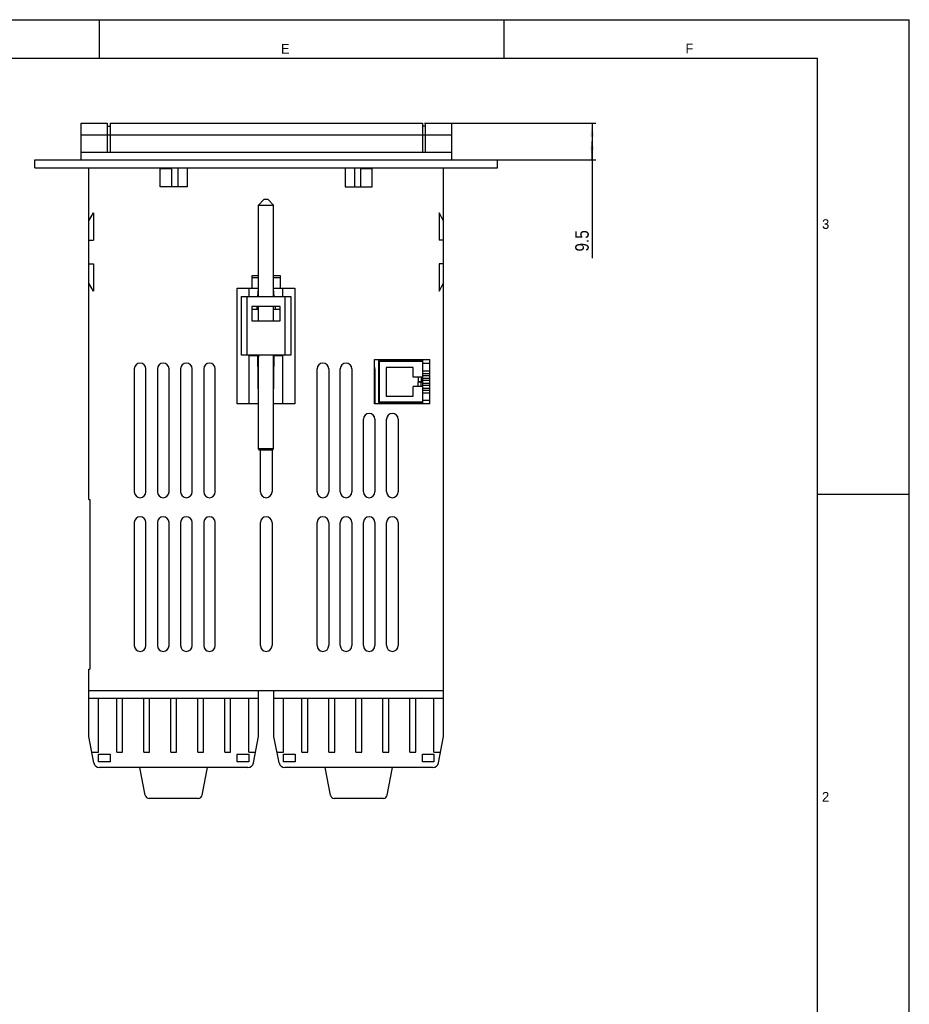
# Model space of a CAD drawing. Header units: millimetres. Extents: x 0 to 594, y 0 to 420.
# Tile 22 of 22: x 363 to 594, y 165 to 420. Entities that reach past the tile are written whole.
import ezdxf

# ---------------------------------------------------------------- set-up
doc = ezdxf.new("R2010")
doc.units = ezdxf.units.MM
doc.header["$LTSCALE"] = 32.67
doc.layers.get('0').update_dxf_attribs({"linetype": 'CONTINUOUS'})
doc.layers.add('3_ALL_AXES', color=7, linetype='CONTINUOUS')
doc.styles.get("Standard").update_dxf_attribs({"font": 'txt', "width": 0.85})
doc.styles.add('TEXTSTYLE_2', font='trium.ttf')
doc.dimstyles.new('DIMSTYLE_2', dxfattribs={"dimtxt": 3.5, "dimasz": 3.5, "dimexe": 1, "dimexo": 0.5, "dimgap": 0.875, "dimtad": 1, "dimdec": 4, "dimdsep": 46, "dimtxsty": 'STANDARD', "dimblk": '_FILLED', "dimblk1": '_FILLED', "dimblk2": '_FILLED', "dimcen": 0.09, "dimadec": 4, "dimazin": 2, "dimtp": 0.1, "dimtm": 0.1, "dimtfac": 1, "dimtdec": 4, "dimtofl": 0, "dimtmove": 0, "dimatfit": 3, "dimldrblk": '_FILLED', "dimfxl": 1, "dimtolj": 1, "dimarcsym": 0})

# ---------------------------------------------------------------- blocks, each defined once
blk = doc.blocks.new('_FILLED')
at = {"color": 0, "linetype": 'BYBLOCK'}
blk.add_solid([(0, 0), (-1, 0.143), (-1, -0.143)], dxfattribs=at)
blk = doc.blocks.new('*D4')
at = {"color": 2, "linetype": 'CONTINUOUS'}
for p, q in [((468.26, 393.14), (512.76, 393.14)), ((511.76, 393.14), (511.76, 388.39)), ((511.76, 383.64), (511.76, 388.39)), ((511.76, 388.39), (511.76, 358.17)), ((475.76, 383.64), (512.76, 383.64))]:
    blk.add_line(p, q, dxfattribs=at)
at = {"color": 2, "linetype": 'CONTINUOUS', "xscale": 3.5, "yscale": 3.5, "zscale": 3.5}
for p, rotation in [((511.76, 393.14), 90), ((511.76, 383.64), 270)]:
    blk.add_blockref('_FILLED', p, dxfattribs=dict(at, rotation=rotation))
at = {"color": 2, "linetype": 'CONTINUOUS', "insert": (507.38, 365.42), "char_height": 3.5, "width": 10.875, "attachment_point": 3, "rotation": 90, "line_spacing_factor": 0.9}
blk.add_mtext('9.5', dxfattribs=at)

msp = doc.modelspace()

# ---------------------------------------------------------------- linework, layer by layer
at = {"color": 2, "linetype": 'CONTINUOUS'}
for p, q in [((0, 420), (594, 420)), ((489, 410), (489, 420)), ((594, 0), (594, 420)), ((570.21398, 297), (594, 297))]:
    msp.add_line(p, q, dxfattribs=at)
at = {"color": 7, "linetype": 'CONTINUOUS'}
for p, q in [((384, 410), (384, 420)), ((20, 410), (570.21398, 410)), ((570.21398, 10), (570.21398, 410)), ((379.26339, 383.63795), (379.26339, 393.13795)), ((393.26339, 393.13795), (393.26339, 393.18795)), ((393.26339, 393.18795), (397.01339, 393.18795)), ((397.01339, 393.13795), (397.01339, 393.18795)), ((404.01339, 393.13795), (404.01339, 393.20795)), ((404.01339, 393.20795), (409.01339, 393.20795)), ((406.51339, 393.13795), (406.51339, 393.20795)), ((409.01339, 393.13795), (409.01339, 393.20795)), ((415.01339, 393.13795), (415.01339, 393.20795)), ((415.01339, 393.20795), (420.01339, 393.20795)), ((420.01339, 393.13795), (420.01339, 393.20795)), ((434.10339, 393.13795), (434.10339, 393.18795)), ((434.10339, 393.18795), (439.35339, 393.18795)), ((434.13288, 393.13795), (434.13288, 393.18795)), ((434.19187, 393.13795), (434.19187, 393.18795)), ((434.30985, 393.13795), (434.30985, 393.18795)), ((434.42782, 393.13795), (434.42782, 393.18795)), ((434.5753, 393.13795), (434.5753, 393.18795)), ((434.6762, 393.13795), (434.6762, 393.18795)), ((434.85316, 393.13795), (434.85316, 393.18795)), ((435.59052, 393.13795), (435.59052, 393.18795)), ((435.85597, 393.13795), (435.85597, 393.18795)), ((436.09193, 393.13795), (436.09193, 393.18795)), ((436.56384, 393.13795), (436.56384, 393.18795)), ((436.79979, 393.13795), (436.79979, 393.18795)), ((437.2717, 393.13795), (437.2717, 393.18795)), ((437.34777, 393.13795), (437.34777, 393.18795)), ((437.46575, 393.13795), (437.46575, 393.18795)), ((437.50766, 393.13795), (437.50766, 393.18795)), ((437.77311, 393.13795), (437.77311, 393.18795)), ((438.21552, 393.13795), (438.21552, 393.18795)), ((438.65794, 393.13795), (438.65794, 393.18795)), ((438.92339, 393.13795), (438.92339, 393.18795)), ((439.35339, 393.13795), (439.35339, 393.18795)), ((446.03861, 393.13795), (446.03861, 393.18795)), ((446.03861, 393.18795), (447.15454, 393.18795)), ((446.11288, 393.13795), (446.11288, 393.18795)), ((446.98093, 393.13795), (446.98093, 393.18795)), ((447.15454, 393.13795), (447.15454, 393.18795)), ((447.38603, 393.13795), (447.38603, 393.18795)), ((447.38603, 393.18795), (448.54343, 393.18795)), ((447.84899, 393.13795), (447.84899, 393.18795)), ((448.08047, 393.13795), (448.08047, 393.18795)), ((448.54343, 393.13795), (448.54343, 393.18795)), ((448.7226, 393.13795), (448.7226, 393.18795)), ((448.7226, 393.18795), (449.90339, 393.18795)), ((448.75209, 393.13795), (448.75209, 393.18795)), ((448.77491, 393.13795), (448.77491, 393.18795)), ((448.80385, 393.13795), (448.80385, 393.18795)), ((448.91959, 393.13795), (448.91959, 393.18795)), ((449.03533, 393.13795), (449.03533, 393.18795)), ((449.18001, 393.13795), (449.18001, 393.18795)), ((449.44042, 393.13795), (449.44042, 393.18795)), ((449.5851, 393.13795), (449.5851, 393.18795)), ((449.70084, 393.13795), (449.70084, 393.18795)), ((449.81658, 393.13795), (449.81658, 393.18795)), ((449.87445, 393.13795), (449.87445, 393.18795)), ((449.90339, 393.13795), (449.90339, 393.18795)), ((456.29661, 393.13795), (456.29661, 393.18795)), ((456.29661, 393.18795), (457.56531, 393.18795)), ((456.57854, 393.13795), (456.57854, 393.18795)), ((457.35386, 393.13795), (457.35386, 393.18795)), ((457.56531, 393.13795), (457.56531, 393.18795)), ((457.84724, 393.13795), (457.84724, 393.18795)), ((457.84724, 393.18795), (459.2569, 393.18795)), ((458.4111, 393.13795), (458.4111, 393.18795)), ((458.69303, 393.13795), (458.69303, 393.18795)), ((459.2569, 393.13795), (459.2569, 393.18795)), ((459.53883, 393.13795), (459.53883, 393.18795)), ((459.53883, 393.18795), (460.80752, 393.18795)), ((460.80752, 393.13795), (460.80752, 393.18795)), ((461.08945, 393.13795), (461.08945, 393.18795)), ((461.08945, 393.18795), (462.39339, 393.18795)), ((461.12469, 393.13795), (461.12469, 393.18795)), ((461.23042, 393.13795), (461.23042, 393.18795)), ((461.37138, 393.13795), (461.37138, 393.18795)), ((461.54759, 393.13795), (461.54759, 393.18795)), ((462.39339, 393.13795), (462.39339, 393.18795)), ((475.26339, 393.13795), (475.26339, 385.63795)), ((367.26339, 381.63795), (367.26339, 383.63795)), ((367.26339, 383.63795), (487.26339, 383.63795)), ((487.26339, 381.63795), (487.26339, 383.63795)), ((367.26339, 381.63795), (487.26339, 381.63795)), ((381.26339, 295.63795), (381.26339, 381.63795)), ((399.76339, 376.63795), (399.76339, 381.63795)), ((402.81339, 381.33795), (399.76339, 381.33795)), ((402.81339, 376.63795), (402.81339, 381.33795)), ((404.31339, 381.53795), (404.31339, 376.63795)), ((406.76339, 381.63795), (406.76339, 376.63795)), ((450.21339, 376.63795), (450.21339, 381.53795)), ((451.71339, 381.33795), (451.71339, 376.63795)), ((454.76339, 381.33795), (451.71339, 381.33795)), ((406.76339, 376.63795), (399.76339, 376.63795)), ((426.7634, 373.43794), (425.26342, 371.93791)), ((426.76339, 373.43795), (427.66339, 373.43795)), ((427.66338, 373.43794), (429.16335, 371.93791)), ((425.26339, 348.23795), (425.26339, 371.93795)), ((425.26339, 371.93795), (429.16339, 371.93795)), ((429.16339, 348.23795), (429.16339, 371.93795)), ((381.26339, 367.83795), (382.46339, 369.91641)), ((382.46339, 369.91641), (382.46339, 362.83795)), ((381.26339, 362.83795), (382.46339, 362.83795)), ((381.26339, 356.73795), (382.46339, 356.73795)), ((382.46339, 356.73795), (382.46339, 349.65949)), ((423.56339, 353.63795), (423.56339, 350.43795)), ((425.26339, 353.63795), (423.56339, 353.63795)), ((423.56339, 353.13795), (425.26339, 353.13795)), ((430.96339, 353.63795), (429.16339, 353.63795)), ((429.16339, 353.13795), (430.96339, 353.13795)), ((430.96339, 350.43795), (430.96339, 353.63795)), ((382.46339, 349.65949), (381.26339, 351.73795)), ((419.71339, 320.43795), (419.71339, 350.43795)), ((419.71339, 350.43795), (425.26339, 350.43795)), ((422.81339, 348.23795), (422.81339, 350.43795)), ((425.11339, 348.23795), (425.26339, 350.28215)), ((429.16339, 350.43795), (434.71339, 350.43795)), ((429.31339, 348.23795), (429.16339, 350.28215)), ((431.61339, 348.23795), (431.61339, 350.43795)), ((434.71339, 350.43795), (434.71339, 320.43795)), ((420.81339, 333.03795), (420.81339, 348.23795)), ((420.81339, 348.23795), (433.61339, 348.23795)), ((433.61339, 348.23795), (433.61339, 333.03795)), ((423.56339, 345.63795), (423.56339, 341.93795)), ((430.86339, 345.63795), (423.56339, 345.63795)), ((423.56339, 344.93795), (425.26339, 344.93795)), ((424.86339, 345.63795), (424.86339, 344.93795)), ((425.26339, 341.93795), (425.26339, 345.63795)), ((429.16339, 341.93795), (429.16339, 345.63795)), ((429.16339, 344.93795), (430.86339, 344.93795)), ((429.56339, 345.63795), (429.56339, 344.93795)), ((430.86339, 341.93795), (430.86339, 345.63795)), ((423.56339, 341.93795), (430.86339, 341.93795)), ((422.81339, 333.03795), (420.81339, 333.03795)), ((422.81339, 320.43795), (422.81339, 333.12092)), ((425.11339, 333.12092), (425.11339, 333.03795)), ((429.31339, 333.03795), (425.11339, 333.03795)), ((425.26339, 321.33019), (425.11439, 332.95943)), ((425.25605, 333.03795), (425.25605, 332.63795)), ((425.26339, 308.73795), (425.26339, 333.03795)), ((429.16339, 308.73795), (429.16339, 333.03795)), ((429.16339, 321.33019), (429.31238, 332.95943)), ((429.17073, 333.03795), (429.17073, 332.63795)), ((429.31339, 333.12092), (429.31339, 333.03795)), ((431.61339, 320.43795), (431.61339, 333.12092)), ((433.61339, 333.03795), (431.61339, 333.03795)), ((455.36339, 320.43795), (455.36339, 331.93795)), ((455.36339, 331.93795), (469.66339, 331.93795)), ((469.66339, 320.43795), (469.66339, 331.93795)), ((456.36339, 331.43795), (456.36339, 320.85795)), ((456.66339, 331.73795), (467.86339, 331.73795)), ((465.36339, 329.86795), (458.36339, 329.86795)), ((458.36339, 329.86795), (458.36339, 322.42795)), ((465.36339, 327.36795), (465.36339, 329.86795)), ((467.86339, 320.55795), (467.86339, 331.73795)), ((467.86339, 330.92213), (469.66339, 330.92213)), ((467.86339, 327.36795), (465.36339, 327.36795)), ((466.66339, 327.36795), (466.66339, 326.16795)), ((467.46339, 327.36795), (467.46339, 326.16795)), ((467.86339, 328.99377), (469.66339, 328.99377)), ((467.86339, 328.30295), (469.66339, 328.30295)), ((467.86339, 327.80295), (469.66339, 327.80295)), ((467.86339, 327.03295), (469.66339, 327.03295)), ((467.86339, 324.92795), (465.36339, 324.92795)), ((465.36339, 322.42795), (465.36339, 324.92795)), ((466.66339, 326.16795), (467.86339, 326.16795)), ((466.66339, 326.12795), (467.86339, 326.12795)), ((466.66339, 324.92795), (466.66339, 326.12795)), ((467.46339, 324.92795), (467.46339, 326.12795)), ((467.86339, 326.53295), (469.66339, 326.53295)), ((467.86339, 325.76295), (469.66339, 325.76295)), ((467.86339, 325.26295), (469.66339, 325.26295)), ((467.86339, 324.49295), (469.66339, 324.49295)), ((458.36339, 322.42795), (465.36339, 322.42795)), ((467.86339, 323.99295), (469.66339, 323.99295)), ((467.86339, 323.30213), (469.66339, 323.30213)), ((425.26339, 320.43795), (419.71339, 320.43795)), ((434.71339, 320.43795), (429.16339, 320.43795)), ((469.66339, 320.43795), (455.36339, 320.43795)), ((467.86339, 320.55795), (456.66339, 320.55795)), ((467.86339, 321.37377), (469.66339, 321.37377)), ((452.46339, 297.58795), (452.46339, 316.43795)), ((455.46339, 316.43795), (455.46339, 297.58795)), ((458.46339, 297.58795), (458.46339, 316.43795)), ((461.46339, 316.43795), (461.46339, 297.58795)), ((429.16339, 308.73795), (425.26339, 308.73795)), ((425.56343, 308.43799), (425.26343, 308.73799)), ((428.86339, 308.43795), (425.56339, 308.43795)), ((428.86335, 308.43799), (429.16334, 308.73799)), ((381.26339, 295.63795), (381.56339, 295.63795)), ((381.56339, 295.63795), (381.56339, 251.63795)), ((381.26339, 251.63795), (381.56339, 251.63795)), ((381.26339, 234.13795), (381.26339, 251.63795)), ((381.26339, 246.13795), (473.26339, 246.13795)), ((425.26339, 234.13795), (425.26339, 246.13795)), ((429.26339, 234.13795), (429.26339, 246.13795)), ((473.26339, 234.13795), (473.26339, 246.13795)), ((381.26339, 244.13795), (425.26339, 244.13795)), ((383.76339, 230.13795), (383.76339, 244.13795)), ((388.51339, 230.13795), (388.51339, 244.13795)), ((390.01339, 230.13795), (390.01339, 244.13795)), ((395.51339, 230.13795), (395.51339, 244.13795)), ((397.01339, 230.13795), (397.01339, 244.13795)), ((402.51339, 230.13795), (402.51339, 244.13795)), ((404.01339, 230.13795), (404.01339, 244.13795)), ((409.51339, 230.13795), (409.51339, 244.13795)), ((411.01339, 230.13795), (411.01339, 244.13795)), ((416.51339, 230.13795), (416.51339, 244.13795)), ((418.01339, 230.13795), (418.01339, 244.13795)), ((422.76339, 230.13795), (422.76339, 244.13795)), ((429.26339, 244.13795), (473.26339, 244.13795)), ((431.76339, 230.13795), (431.76339, 244.13795)), ((436.51339, 230.13795), (436.51339, 244.13795)), ((438.01339, 230.13795), (438.01339, 244.13795)), ((443.51339, 230.13795), (443.51339, 244.13795)), ((445.01339, 230.13795), (445.01339, 244.13795)), ((450.51339, 230.13795), (450.51339, 244.13795)), ((452.01339, 230.13795), (452.01339, 244.13795)), ((457.51339, 230.13795), (457.51339, 244.13795)), ((459.01339, 230.13795), (459.01339, 244.13795)), ((464.51339, 230.13795), (464.51339, 244.13795)), ((466.01339, 230.13795), (466.01339, 244.13795)), ((470.76339, 230.13795), (470.76339, 244.13795)), ((382.58249, 227.35173), (381.26339, 234.13795)), ((423.94428, 227.35173), (425.26339, 234.13795)), ((430.58249, 227.35173), (429.26339, 234.13795)), ((471.94428, 227.35173), (473.26339, 234.13795)), ((382.04091, 230.13795), (383.76339, 230.13795)), ((388.51339, 230.13795), (390.01339, 230.13795)), ((395.51339, 230.13795), (397.01339, 230.13795)), ((402.51339, 230.13795), (404.01339, 230.13795)), ((409.51339, 230.13795), (411.01339, 230.13795)), ((416.51339, 230.13795), (418.01339, 230.13795)), ((422.76339, 230.13795), (424.48587, 230.13795)), ((430.04091, 230.13795), (431.76339, 230.13795)), ((436.51339, 230.13795), (438.01339, 230.13795)), ((443.51339, 230.13795), (445.01339, 230.13795)), ((450.51339, 230.13795), (452.01339, 230.13795)), ((457.51339, 230.13795), (459.01339, 230.13795)), ((464.51339, 230.13795), (466.01339, 230.13795)), ((470.76339, 230.13795), (472.48587, 230.13795)), ((383.76339, 229.63795), (386.76339, 229.63795)), ((383.76339, 227.63795), (383.76339, 229.63795)), ((386.76339, 227.63795), (383.76339, 227.63795)), ((386.76339, 229.63795), (386.76339, 227.63795)), ((419.76339, 229.63795), (422.76339, 229.63795)), ((419.76339, 227.63795), (419.76339, 229.63795)), ((422.76339, 227.63795), (419.76339, 227.63795)), ((422.76339, 229.63795), (422.76339, 227.63795)), ((431.76339, 229.63795), (434.76339, 229.63795)), ((431.76339, 227.63795), (431.76339, 229.63795)), ((434.76339, 227.63795), (431.76339, 227.63795)), ((434.76339, 229.63795), (434.76339, 227.63795)), ((467.76339, 229.63795), (470.76339, 229.63795)), ((467.76339, 227.63795), (467.76339, 229.63795)), ((470.76339, 227.63795), (467.76339, 227.63795)), ((470.76339, 229.63795), (470.76339, 227.63795)), ((422.47184, 226.13795), (384.05493, 226.13795)), ((395.91114, 218.94714), (394.51339, 226.13795)), ((410.61563, 218.94714), (412.01339, 226.13795)), ((470.47184, 226.13795), (432.05493, 226.13795)), ((443.91114, 218.94714), (442.51339, 226.13795)), ((458.61563, 218.94714), (460.01339, 226.13795)), ((409.63401, 218.13795), (396.89277, 218.13795)), ((457.63401, 218.13795), (444.89277, 218.13795))]:
    msp.add_line(p, q, dxfattribs=at)
at = {"color": 9, "linetype": 'CONTINUOUS'}
for p, q in [((422.31339, 333.03795), (422.31339, 348.23795)), ((432.11339, 348.23795), (432.11339, 333.03795)), ((422.81339, 333.12092), (425.11339, 333.12092)), ((422.81339, 332.95943), (425.11439, 332.95943)), ((429.31238, 332.95943), (431.61339, 332.95943)), ((429.31339, 333.12092), (431.61339, 333.12092)), ((456.36339, 331.43795), (467.86339, 331.43795)), ((456.66339, 320.55795), (456.66339, 331.73795)), ((467.86339, 320.85795), (456.36339, 320.85795))]:
    msp.add_line(p, q, dxfattribs=at)
at = {"color": 7, "linetype": 'CONTINUOUS'}
for centre, radius, start, end in [((437.20315, 333.11351), 12.08974, 180.358094, 180.730187), ((417.22362, 333.11351), 12.08974, 359.269813, 359.641906), ((456.66339, 331.43795), 0.3, 90, 180), ((456.66339, 320.85795), 0.3, 180, 270), ((453.96339, 316.43795), 1.5, 0, 180), ((459.96339, 316.43795), 1.5, 0, 180), ((384.05493, 227.63795), 1.5, 191, 270), ((422.47184, 227.63795), 1.5, 270, 349), ((432.05493, 227.63795), 1.5, 191, 270), ((470.47184, 227.63795), 1.5, 270, 349), ((396.89277, 219.13795), 1, 191, 270), ((409.63401, 219.13795), 1, 270, 349), ((444.89277, 219.13795), 1, 191, 270), ((457.63401, 219.13795), 1, 270, 349)]:
    msp.add_arc(centre, radius, start, end, dxfattribs=at)
at = {"layer": '3_ALL_AXES', "color": 7, "linetype": 'CONTINUOUS'}
for p, q in [((379.26339, 393.13795), (386.01339, 393.13795)), ((386.01339, 393.13795), (386.01339, 385.63795)), ((386.76339, 393.13795), (386.76339, 385.63795)), ((386.76339, 393.13795), (467.76339, 393.13795)), ((467.76339, 393.13795), (467.76339, 385.63795)), ((468.51339, 393.13795), (468.51339, 385.63795)), ((468.51339, 393.13795), (475.26339, 393.13795)), ((386.01339, 392.43795), (386.76339, 392.43795)), ((468.51339, 392.43795), (467.76339, 392.43795)), ((379.26339, 385.63795), (475.26339, 385.63795)), ((475.26339, 385.63795), (475.26339, 383.63795)), ((406.76339, 381.53795), (399.76339, 381.53795)), ((447.76339, 381.63795), (447.76339, 376.63795)), ((454.76339, 381.53795), (447.76339, 381.53795)), ((454.76339, 376.63795), (454.76339, 381.63795)), ((473.26339, 246.13795), (473.26339, 381.63795)), ((447.76339, 376.63795), (454.76339, 376.63795)), ((472.06339, 369.91641), (472.06339, 362.83795)), ((473.26339, 367.83795), (472.06339, 369.91641)), ((473.26339, 362.83795), (472.06339, 362.83795)), ((472.06339, 356.73795), (472.06339, 349.65949)), ((473.26339, 356.73795), (472.06339, 356.73795)), ((472.06339, 349.65949), (473.26339, 351.73795)), ((393.06339, 329.48795), (393.06339, 297.58795)), ((396.06339, 297.58795), (396.06339, 329.48795)), ((399.06339, 329.48795), (399.06339, 297.58795)), ((402.06339, 297.58795), (402.06339, 329.48795)), ((405.06339, 329.48795), (405.06339, 297.58795)), ((408.06339, 297.58795), (408.06339, 329.48795)), ((411.06339, 329.48795), (411.06339, 297.58795)), ((414.06339, 297.58795), (414.06339, 329.48795)), ((440.46339, 297.58795), (440.46339, 329.48795)), ((443.46339, 329.48795), (443.46339, 297.58795)), ((446.46339, 297.58795), (446.46339, 329.48795)), ((449.46339, 329.48795), (449.46339, 297.58795)), ((455.46339, 329.48795), (455.46339, 320.43795)), ((458.46339, 320.43795), (458.46339, 320.55795)), ((461.46339, 320.55795), (461.46339, 320.43795)), ((425.76339, 297.58795), (425.76339, 308.43795)), ((428.76339, 308.43795), (428.76339, 297.58795)), ((393.06339, 289.63795), (393.06339, 257.73795)), ((396.06339, 257.73795), (396.06339, 289.63795)), ((399.06339, 289.63795), (399.06339, 257.73795)), ((402.06339, 257.73795), (402.06339, 289.63795)), ((405.06339, 289.63795), (405.06339, 257.73795)), ((408.06339, 257.73795), (408.06339, 289.63795)), ((411.06339, 289.63795), (411.06339, 257.73795)), ((414.06339, 257.73795), (414.06339, 289.63795)), ((425.76339, 257.73795), (425.76339, 289.63795)), ((428.76339, 289.63795), (428.76339, 257.73795)), ((440.46339, 257.73795), (440.46339, 289.63795)), ((443.46339, 289.63795), (443.46339, 257.73795)), ((446.46339, 257.73795), (446.46339, 289.63795)), ((449.46339, 289.63795), (449.46339, 257.73795)), ((452.46339, 257.73795), (452.46339, 289.63795)), ((455.46339, 289.63795), (455.46339, 257.73795)), ((458.46339, 257.73795), (458.46339, 289.63795)), ((461.46339, 289.63795), (461.46339, 257.73795))]:
    msp.add_line(p, q, dxfattribs=at)
at = {"layer": '3_ALL_AXES', "color": 9, "linetype": 'CONTINUOUS'}
msp.add_line((379.26339, 390.13795), (475.26339, 390.13795), dxfattribs=at)
at = {"layer": '3_ALL_AXES', "color": 7, "linetype": 'CONTINUOUS'}
for centre, start, end in [((394.56339, 329.48795), 0, 180), ((400.56339, 329.48795), 0, 180), ((406.56339, 329.48795), 0, 180), ((412.56339, 329.48795), 0, 180), ((441.96339, 329.48795), 0, 180), ((447.96339, 329.48795), 0, 180), ((453.96339, 329.48795), 0, 20.9041928), ((394.56339, 297.58795), 180, 360), ((400.56339, 297.58795), 180, 360), ((406.56339, 297.58795), 180, 360), ((412.56339, 297.58795), 180, 360), ((427.26339, 297.58795), 180, 360), ((441.96339, 297.58795), 180, 360), ((447.96339, 297.58795), 180, 360), ((453.96339, 297.58795), 180, 360), ((459.96339, 297.58795), 180, 360), ((394.56339, 289.63795), 0, 180), ((400.56339, 289.63795), 0, 180), ((406.56339, 289.63795), 0, 180), ((412.56339, 289.63795), 0, 180), ((427.26339, 289.63795), 0, 180), ((441.96339, 289.63795), 0, 180), ((447.96339, 289.63795), 0, 180), ((453.96339, 289.63795), 0, 180), ((459.96339, 289.63795), 0, 180), ((394.56339, 257.73795), 180, 360), ((400.56339, 257.73795), 180, 360), ((406.56339, 257.73795), 180, 360), ((412.56339, 257.73795), 180, 360), ((427.26339, 257.73795), 180, 360), ((441.96339, 257.73795), 180, 360), ((447.96339, 257.73795), 180, 360), ((453.96339, 257.73795), 180, 360), ((459.96339, 257.73795), 180, 360)]:
    msp.add_arc(centre, 1.5, start, end, dxfattribs=at)

# ---------------------------------------------------------------- texts
at = {"color": 2, "linetype": 'CONTINUOUS', "char_height": 2.5, "attachment_point": 2, "line_spacing_factor": 0.9, "style": 'TEXTSTYLE_2'}
for s, insert, width in [('E', (432.21967, 413.71718), 2.3055556), ('F', (536.97979, 413.81888), 2.1111111), ('3', (572.31806, 368.26907), 1.9166667), ('2', (572.29802, 219.79431), 1.9166667)]:
    msp.add_mtext(s, dxfattribs=dict(at, insert=insert, width=width))

# ---------------------------------------------------------------- dimensions: what is measured, and where the dimension line sits
at = {"color": 2, "linetype": 'CONTINUOUS'}
dim = msp.add_linear_dim(base=(511.75611, 383.63795), p1=(467.76339, 393.13795), p2=(475.26339, 383.63795), angle=270, dimstyle='DIMSTYLE_2', dxfattribs=at)
dim.commit()
dim.dimension.update_dxf_attribs({"geometry": '*D4', "text_midpoint": (511.75611, 361.29555), "dimtype": 160})

doc.saveas('drawing.dxf')
